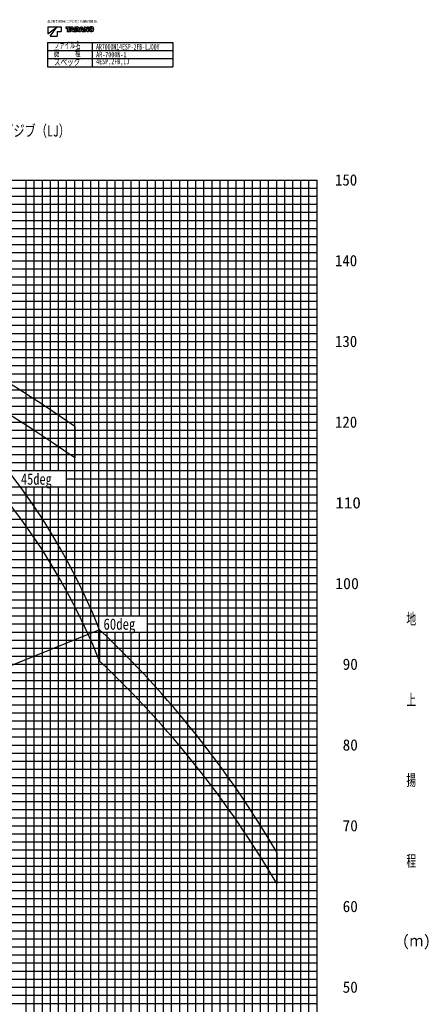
# Model space of a CAD drawing. Extents: x -435160 to 60202, y -141577 to 51651.
# Tile 41 of 41: x 9994 to 60202, y -70327 to 51651. Entities that reach past the tile are written whole.
import ezdxf

# ---------------------------------------------------------------- set-up
doc = ezdxf.new("R2010")
doc.units = 0
doc.layers.get('0').update_dxf_attribs({"linetype": 'CONTINUOUS'})

msp = doc.modelspace()

# ---------------------------------------------------------------- linework, layer by layer
at = {"color": 7, "linetype": 'Continuous'}
for p, q in [((13472.973985, 50770.229603), (14619.573985, 50770.229603)), ((13472.973985, 49888.229603), (14619.573985, 50770.229603)), ((13472.973985, 50770.229603), (13472.973985, 49888.229603)), ((13766.973985, 49594.229603), (14648.973985, 50770.229603)), ((14648.973985, 50770.229603), (15119.373985, 50770.229603)), ((14648.973985, 50182.229603), (14648.973985, 49594.229603)), ((14648.973985, 50182.229603), (15119.373985, 50182.229603)), ((15119.373985, 50770.229603), (15119.373985, 50182.229603)), ((15707.373985, 50770.229603), (16221.453985, 50770.229603)), ((15707.373985, 50770.229603), (15707.373985, 50610.629603)), ((15707.373985, 50610.629603), (15871.425985, 50610.629603)), ((15871.425985, 50610.629603), (15871.425985, 50182.229603)), ((15871.425985, 50182.229603), (16057.569985, 50182.229603)), ((16057.569985, 50610.629603), (16221.453985, 50610.629603)), ((16057.569985, 50610.629603), (16057.569985, 50182.229603)), ((16354.509985, 50770.229603), (16141.737985, 50182.229603)), ((16141.737985, 50182.229603), (16333.761985, 50182.229603)), ((16221.453985, 50770.229603), (16221.453985, 50610.629603)), ((16360.221985, 50267.909603), (16333.761985, 50182.229603)), ((16354.509985, 50770.229603), (16555.437985, 50770.229603)), ((16360.221985, 50267.909603), (16549.725985, 50267.909603)), ((16442.457985, 50534.525603), (16398.441985, 50391.977603)), ((16398.441985, 50391.977603), (16511.337985, 50391.977603)), ((16452.957985, 50581.145603), (16457.073985, 50581.145603)), ((16467.489985, 50534.525603), (16511.337985, 50391.977603)), ((16549.725985, 50267.909603), (16576.017985, 50182.229603)), ((16555.437985, 50770.229603), (16768.209985, 50182.229603)), ((16576.017985, 50182.229603), (16768.209985, 50182.229603)), ((16799.289985, 50770.229603), (17093.037985, 50770.229603)), ((16799.289985, 50770.229603), (16799.289985, 50182.229603)), ((16799.289985, 50182.229603), (17078.925985, 50182.229603)), ((16973.505985, 50625.413603), (17050.197985, 50625.413603)), ((16973.505985, 50625.413603), (16973.505985, 50329.901603)), ((16973.505985, 50329.901603), (17049.357985, 50329.901603)), ((17310.429985, 50182.229603), (17523.201985, 50770.229603)), ((17310.429985, 50182.229603), (17502.537985, 50182.229603)), ((17528.829985, 50267.909603), (17502.537985, 50182.229603)), ((17523.201985, 50770.229603), (17724.045985, 50770.229603)), ((17528.829985, 50267.909603), (17718.417985, 50267.909603)), ((17611.149985, 50534.525603), (17567.217985, 50391.977603)), ((17567.217985, 50391.977603), (17680.113985, 50391.977603)), ((17621.649985, 50581.145603), (17625.597985, 50581.145603)), ((17636.181985, 50534.525603), (17680.113985, 50391.977603)), ((17718.417985, 50267.909603), (17744.793985, 50182.229603)), ((17724.045985, 50770.229603), (17936.901985, 50182.229603)), ((17744.793985, 50182.229603), (17936.901985, 50182.229603)), ((17967.813985, 50770.229603), (18142.281985, 50770.229603)), ((17967.813985, 50770.229603), (17967.813985, 50182.229603)), ((17967.813985, 50182.229603), (18136.401985, 50182.229603)), ((18133.629985, 50507.225603), (18136.989985, 50507.225603)), ((18136.401985, 50462.957603), (18136.401985, 50182.229603)), ((18142.281985, 50770.229603), (18315.489985, 50488.409603)), ((18161.097985, 50463.965603), (18334.305985, 50182.229603)), ((18334.305985, 50182.229603), (18508.689985, 50182.229603)), ((18339.597985, 50445.149603), (18342.873985, 50445.149603)), ((18340.185985, 50770.229603), (18340.185985, 50489.501603)), ((18340.185985, 50770.229603), (18508.689985, 50770.229603)), ((18508.689985, 50770.229603), (18508.689985, 50182.229603)), ((13446.441865, 48823.921789), (13446.441865, 45823.921789)), ((13446.441865, 48823.921789), (28929.209982, 48823.921789)), ((13766.973985, 49594.229603), (14648.973985, 49594.229603)), ((18973.281709, 48823.921789), (18973.281709, 45823.921789)), ((28929.209982, 48823.921789), (28929.209982, 45823.921789)), ((13446.441865, 47823.921789), (28929.209982, 47823.921789)), ((13446.441865, 46823.921789), (28929.209982, 46823.921789)), ((13446.441865, 45823.921789), (28929.209982, 45823.921789))]:
    msp.add_line(p, q, dxfattribs=at)
at = {"color": 14, "linetype": 'Continuous'}
for p, q in [((-63195.598487, 31791.198959), (46804.401513, 31791.198959)), ((16804.401513, -118208.801041), (16804.401513, 31791.198959)), ((26804.401513, -118208.801041), (26804.401513, 31791.198959)), ((36804.401513, -118208.801041), (36804.401513, 31791.198959)), ((46804.401513, -118208.801041), (46804.401513, 31791.198959)), ((-30398.046242, 21791.198959), (46804.401513, 21791.198959)), ((-33268.662576, 11791.198959), (46804.401513, 11791.198959)), ((-36517.849955, 1791.198959), (46804.401513, 1791.198959)), ((-39550.110699, -8208.801041), (46804.401513, -8208.801041)), ((-42799.26278, -18208.801041), (46804.401513, -18208.801041)), ((-46048.436056, -28208.801041), (46804.401513, -28208.801041)), ((-49297.655228, -38208.801041), (46804.401513, -38208.801041)), ((-52546.842607, -48208.801041), (46804.401513, -48208.801041)), ((-55970.127925, -58208.801041), (46804.401513, -58208.801041)), ((-57375.53619, -68208.801041), (46804.401513, -68208.801041))]:
    msp.add_line(p, q, dxfattribs=at)
at = {"color": 252, "linetype": 'Continuous'}
for p, q in [((10804.401513, -4208.801041), (10804.401513, 31791.198959)), ((11804.401513, -4208.801041), (11804.401513, 31791.198959)), ((12804.401513, -4208.801041), (12804.401513, 31791.198959)), ((13804.401513, -4208.801041), (13804.401513, 31791.198959)), ((14804.401513, -4208.801041), (14804.401513, 31791.198959)), ((15804.401513, -118208.801041), (15804.401513, 31791.198959)), ((17804.401513, -118208.801041), (17804.401513, 31791.198959)), ((18804.401513, -118208.801041), (18804.401513, 31791.198959)), ((19804.401513, -118208.801041), (19804.401513, 31791.198959)), ((20804.401513, -22208.801041), (20804.401513, 31791.198959)), ((21804.401513, -22208.801041), (21804.401513, 31791.198959)), ((22804.401513, -22208.801041), (22804.401513, 31791.198959)), ((23804.401513, -22208.801041), (23804.401513, 31791.198959)), ((24804.401513, -22208.801041), (24804.401513, 31791.198959)), ((25804.401513, -118208.801041), (25804.401513, 31791.198959)), ((27804.401513, -118208.801041), (27804.401513, 31791.198959)), ((28804.401513, -118208.801041), (28804.401513, 31791.198959)), ((29804.401513, -118208.801041), (29804.401513, 31791.198959)), ((30804.401513, -118208.801041), (30804.401513, 31791.198959)), ((31804.401513, -118208.801041), (31804.401513, 31791.198959)), ((32804.401513, -118208.801041), (32804.401513, 31791.198959)), ((33804.401513, -118208.801041), (33804.401513, 31791.198959)), ((34804.401513, -118208.801041), (34804.401513, 31791.198959)), ((35804.401513, -118208.801041), (35804.401513, 31791.198959)), ((37804.401513, -118208.801041), (37804.401513, 31791.198959)), ((38804.401513, -118208.801041), (38804.401513, 31791.198959)), ((39804.401513, -118208.801041), (39804.401513, 31791.198959)), ((40804.401513, -118208.801041), (40804.401513, 31791.198959)), ((41804.401513, -118208.801041), (41804.401513, 31791.198959)), ((42804.401513, -118208.801041), (42804.401513, 31791.198959)), ((43804.401513, -118208.801041), (43804.401513, 31791.198959)), ((44804.401513, -118208.801041), (44804.401513, 31791.198959)), ((45804.401513, -118208.801041), (45804.401513, 31791.198959)), ((-63195.598487, 30791.198959), (46804.401513, 30791.198959)), ((-63195.598487, 29791.198959), (46804.401513, 29791.198959)), ((-63195.598487, 28791.198959), (46804.401513, 28791.198959)), ((-63195.598487, 27791.198959), (46804.401513, 27791.198959)), ((-63195.598487, 26791.198959), (46804.401513, 26791.198959)), ((-63195.598487, 25791.198959), (46804.401513, 25791.198959)), ((-26195.598487, 24791.198959), (46804.401513, 24791.198959)), ((-63195.598487, 23791.198959), (46804.401513, 23791.198959)), ((-29694.565922, 22791.198959), (46804.401513, 22791.198959)), ((-30639.430603, 20791.198959), (46804.401513, 20791.198959)), ((-29704.777371, 19791.198959), (46804.401513, 19791.198959)), ((-12195.598487, 18791.198959), (46804.401513, 18791.198959)), ((-31363.583686, 17791.198959), (46804.401513, 17791.198959)), ((-31644.078349, 16791.198959), (46804.401513, 16791.198959)), ((-32293.906362, 14791.198959), (46804.401513, 14791.198959)), ((-31968.987624, 15791.198959), (46804.401513, 15791.198959)), ((-32618.8251, 13791.198959), (46804.401513, 13791.198959)), ((-32943.743838, 12791.198959), (46804.401513, 12791.198959)), ((-33918.500051, 9791.198959), (46804.401513, 9791.198959)), ((804.401513, 10791.198959), (46804.401513, 10791.198959)), ((-34243.418789, 8791.198959), (46804.401513, 8791.198959)), ((-34568.337527, 7791.198959), (46804.401513, 7791.198959)), ((-34893.256265, 6791.198959), (46804.401513, 6791.198959)), ((-35218.175003, 5791.198959), (46804.401513, 5791.198959)), ((-35868.012479, 3791.198959), (46804.401513, 3791.198959)), ((-35543.093741, 4791.198959), (46804.401513, 4791.198959)), ((-36192.931217, 2791.198959), (46804.401513, 2791.198959)), ((-36842.809179, 791.198959), (46804.401513, 791.198959)), ((-37458.186122, -1208.801041), (46804.401513, -1208.801041)), ((-37158.391178, -208.801041), (46804.401513, -208.801041)), ((-37757.981066, -2208.801041), (46804.401513, -2208.801041)), ((-38057.776011, -3208.801041), (46804.401513, -3208.801041)), ((-38357.570955, -4208.801041), (46804.401513, -4208.801041)), ((15804.401513, -5208.801041), (46804.401513, -5208.801041)), ((-39256.955788, -7208.801041), (46804.401513, -7208.801041)), ((-38957.160844, -6208.801041), (46804.401513, -6208.801041)), ((10804.401513, -118208.801041), (10804.401513, -6208.801041)), ((11804.401513, -118208.801041), (11804.401513, -6208.801041)), ((12804.401513, -118208.801041), (12804.401513, -6208.801041)), ((13804.401513, -118208.801041), (13804.401513, -6208.801041)), ((14804.401513, -118208.801041), (14804.401513, -6208.801041)), ((-39875.029437, -9208.801041), (46804.401513, -9208.801041)), ((-40199.948175, -10208.801041), (46804.401513, -10208.801041)), ((-40524.866912, -11208.801041), (46804.401513, -11208.801041)), ((-41174.704388, -13208.801041), (46804.401513, -13208.801041)), ((-40849.78565, -12208.801041), (46804.401513, -12208.801041)), ((-41499.623126, -14208.801041), (46804.401513, -14208.801041)), ((-41824.541864, -15208.801041), (46804.401513, -15208.801041)), ((-42149.460602, -16208.801041), (46804.401513, -16208.801041)), ((-42455.982476, -17208.801041), (46804.401513, -17208.801041)), ((-43124.181518, -19208.801041), (46804.401513, -19208.801041)), ((-43449.100256, -20208.801041), (46804.401513, -20208.801041)), ((-43774.018994, -21208.801041), (46804.401513, -21208.801041)), ((-44098.937732, -22208.801041), (46804.401513, -22208.801041)), ((-44748.775207, -24208.801041), (46804.401513, -24208.801041)), ((-44423.85647, -23208.801041), (19804.401513, -23208.801041)), ((20804.401513, -118208.801041), (20804.401513, -24208.801041)), ((21804.401513, -118208.801041), (21804.401513, -24208.801041)), ((22804.401513, -118208.801041), (22804.401513, -24208.801041)), ((23804.401513, -118208.801041), (23804.401513, -24208.801041)), ((24804.401513, -118208.801041), (24804.401513, -24208.801041)), ((25804.401513, -23208.801041), (46804.401513, -23208.801041)), ((-45073.693945, -25208.801041), (46804.401513, -25208.801041)), ((-45398.612683, -26208.801041), (46804.401513, -26208.801041)), ((-45723.531421, -27208.801041), (46804.401513, -27208.801041)), ((-46373.354794, -29208.801041), (46804.401513, -29208.801041)), ((-46698.273532, -30208.801041), (46804.401513, -30208.801041)), ((-47023.19227, -31208.801041), (46804.401513, -31208.801041)), ((-47348.111008, -32208.801041), (46804.401513, -32208.801041)), ((-47673.029746, -33208.801041), (46804.401513, -33208.801041)), ((-48322.899014, -35208.801041), (46804.401513, -35208.801041)), ((-47997.980276, -34208.801041), (46804.401513, -34208.801041)), ((-48647.817752, -36208.801041), (46804.401513, -36208.801041)), ((-48972.73649, -37208.801041), (46804.401513, -37208.801041)), ((-49947.492704, -40208.801041), (46804.401513, -40208.801041)), ((-49622.573966, -39208.801041), (46804.401513, -39208.801041)), ((-50272.411441, -41208.801041), (46804.401513, -41208.801041)), ((-50597.330179, -42208.801041), (46804.401513, -42208.801041)), ((-50922.248917, -43208.801041), (46804.401513, -43208.801041)), ((-51247.167655, -44208.801041), (46804.401513, -44208.801041)), ((-51897.005131, -46208.801041), (46804.401513, -46208.801041)), ((-51572.086393, -45208.801041), (46804.401513, -45208.801041)), ((-52221.923869, -47208.801041), (46804.401513, -47208.801041)), ((-52938.645694, -49208.801041), (46804.401513, -49208.801041)), ((-53842.768499, -51208.801041), (46804.401513, -51208.801041)), ((-53390.707097, -50208.801041), (46804.401513, -50208.801041)), ((-54294.829901, -52208.801041), (46804.401513, -52208.801041)), ((-54746.891304, -53208.801041), (46804.401513, -53208.801041)), ((-55244.894404, -54208.801041), (46804.401513, -54208.801041)), ((-55482.014165, -55208.801041), (46804.401513, -55208.801041)), ((-55829.587098, -57208.801041), (46804.401513, -57208.801041)), ((-55628.4447, -56208.801041), (46804.401513, -56208.801041)), ((-56110.668751, -59208.801041), (46804.401513, -59208.801041)), ((-56251.209578, -60208.801041), (46804.401513, -60208.801041)), ((-56391.750404, -61208.801041), (46804.401513, -61208.801041)), ((-56672.832057, -63208.801041), (46804.401513, -63208.801041)), ((-56532.291231, -62208.801041), (46804.401513, -62208.801041)), ((-56813.372884, -64208.801041), (46804.401513, -64208.801041)), ((-56953.91371, -65208.801041), (46804.401513, -65208.801041)), ((-57094.454537, -66208.801041), (46804.401513, -66208.801041)), ((-57234.995364, -67208.801041), (46804.401513, -67208.801041)), ((-57516.077017, -69208.801041), (46804.401513, -69208.801041)), ((-57656.617843, -70208.801041), (46804.401513, -70208.801041))]:
    msp.add_line(p, q, dxfattribs=at)
at = {"color": 220, "linetype": 'Continuous'}
for p, q in [((16804.401513, 1237.760743), (16804.401513, -2646.140573)), ((19887.297501, -23925.969662), (19887.297501, -27809.870978)), ((41804.401673, -51481.025821), (41804.401674, -55364.927138))]:
    msp.add_line(p, q, dxfattribs=at)
at = {"color": 151, "linetype": 'Continuous'}
msp.add_line((19887.297501, -23925.969662), (-54765.611197, -54087.70261), dxfattribs=at)
at = {"color": 7, "linetype": 'Continuous'}
for centre, radius, start, end in [((16147.617985, 50625.413603), 308.47992, 342.867, 351.73902), ((16762.245985, 50625.413603), 308.47908, 188.261, 197.133), ((17049.357985, 50436.329603), 106.38012, 270, 340.276), ((17050.197985, 50521.925603), 103.42332, 22.2133, 90), ((17078.925985, 50433.389603), 251.1726, 270, 341.626), ((17093.037985, 50539.733603), 230.48928, 23.9328, 90), ((16938.057985, 50476.229603), 224.5782, 340.276, 22.213), ((16949.901985, 50476.229603), 387.1014, 341.626, 23.9327), ((17316.309985, 50625.413603), 308.47992, 342.867, 351.73902), ((17930.937985, 50625.413603), 308.47908, 188.261, 197.133), ((17758.065985, 50462.957603), 378.23772, 0, 6.7299), ((18659.301985, 50770.229603), 584.85168, 206.723, 211.578), ((17817.201985, 50182.229603), 584.84916, 26.7228, 31.5781), ((18718.521985, 50489.501603), 378.23772, 180, 186.73), ((18934.149985, 50476.229603), 354.59844, 152.861, 207.131), ((18849.981985, 50519.237603), 260.03964, 107.346, 153.043), ((18849.981985, 50433.137603), 260.03712, 206.967, 252.685), ((19065.609985, 50476.229603), 298.452, 165.132, 194.869), ((18878.037985, 50428.937603), 354.59844, 72.7367, 107.323), ((18878.037985, 50523.437603), 354.59844, 252.699, 287.263), ((18878.037985, 50525.369603), 104.47248, 14.6894, 164.799), ((18878.037985, 50427.089603), 104.47332, 195.203, 345.311), ((18690.381985, 50476.229603), 298.452, 345.311, 14.6886), ((18906.093985, 50433.137603), 260.03964, 287.263, 332.938), ((18906.093985, 50519.237603), 260.03796, 27.0618, 72.7366), ((18821.841985, 50476.229603), 354.59844, 332.938, 27.062)]:
    msp.add_arc(centre, radius, start, end, dxfattribs=at)
at = {"color": 190, "linetype": 'Continuous'}
msp.add_arc((-55326.841858, -53990.947836), 81000.429993, 21.787829, 71.787829, dxfattribs=at)
at = {"color": 151, "linetype": 'Continuous'}
for centre, radius, start, end in [((-65095.598487, -117898.573966), 141388.590073, 54.601863, 75.632451), ((-65095.598487, -114014.67265), 141388.590073, 54.601863, 68.899757), ((-65095.598487, -114014.67265), 123846.949811, 30.326495, 46.670507), ((-65095.598487, -117898.573626), 123846.949811, 30.326495, 46.670507)]:
    msp.add_arc(centre, radius, start, end, dxfattribs=at)
at = {"color": 220, "linetype": 'Continuous'}
msp.add_arc((-55326.841857, -57874.849152), 81000.429993, 21.787829, 71.787829, dxfattribs=at)

# ---------------------------------------------------------------- texts
at = {"color": 7, "linetype": 'Continuous'}
for s, insert, char_height, attachment_point in [('\\W0.448000;\\A1;ALL RIGHTS RESERVED,COPYRIGHT(C) TADANOSYSTEMS INC.', (13452.211997, 51611.913385), 336, 1), ('\\W0.586613;\\A1;ファイル名', (14247.781782, 48017.247861), 800, 7), ('\\W0.586320;\\A1;機\u3000\u3000\u3000種', (14224.670958, 46999.591611), 800, 7), ('\\W0.624202;\\A1;AR7000N14ESP-2FB-LJ00Y', (19450.776067, 47931.452525), 700, 7), ('\\W0.657842;\\A1;AR-7000N-1', (19454.700831, 46966.536509), 700, 7), ('\\W0.729327;\\A1;スペック', (14220.455782, 45912.549863), 800, 7), ('\\W0.653840;\\A1;4ESP,2FB,LJ', (19454.233884, 45958.735239), 700, 7), ('\\W0.762084;\\A1;33.3m4段ESPブーム+12.5mフィックスブーム（FB）×2+2.5m+ラフィングジブ（LJ）', (-36006.582002, 37791.198959), 1400, 4), ('\\W0.959616;\\A1;150', (49028.129992, 31791.169559), 1400, 4), ('\\W0.959616;\\A1;140', (49028.129992, 21791.169559), 1400, 4), ('\\W0.959616;\\A1;130', (49028.129992, 11791.169559), 1400, 4), ('\\W0.959616;\\A1;120', (49028.129992, 1791.169559), 1400, 4), ('\\W0.799680;\\A1;45deg', (10153.261098, -4557.655326), 1400, 1), ('\\W1.107249;\\A1;110', (49062.577732, -8208.830441), 1400, 4), ('\\W1.028160;\\A1;100', (49044.123614, -18208.830441), 1400, 4), ('\\W0.666400;\\A1;地', (57860.467664, -22635.000479), 1400, 4), ('\\W0.827255;\\A1;60deg', (20365.812756, -22525.311213), 1400, 1), ('\\W0.985907;\\A1; 90', (49034.264504, -28208.830441), 1400, 4), ('\\W0.666400;\\A1;上', (57860.467664, -32635.000703), 1400, 4), ('\\W0.985907;\\A1; 80', (49034.264504, -38208.830441), 1400, 4), ('\\W0.666400;\\A1;揚', (57860.467664, -42635.000926), 1400, 4), ('\\W0.985907;\\A1; 70', (49034.264504, -48208.830441), 1400, 4), ('\\W0.666400;\\A1;程', (57860.467664, -52635.00115), 1400, 4), ('\\W0.985907;\\A1; 60', (49034.264504, -58208.830441), 1400, 4), ('\\W0.946990;\\A1;(ｍ)', (57336.700633, -62635.001373), 1400, 4), ('\\W0.985907;\\A1; 50', (49034.264504, -68208.830441), 1400, 4)]:
    msp.add_mtext(s, dxfattribs=dict(at, insert=insert, char_height=char_height, attachment_point=attachment_point))

doc.saveas('drawing.dxf')
